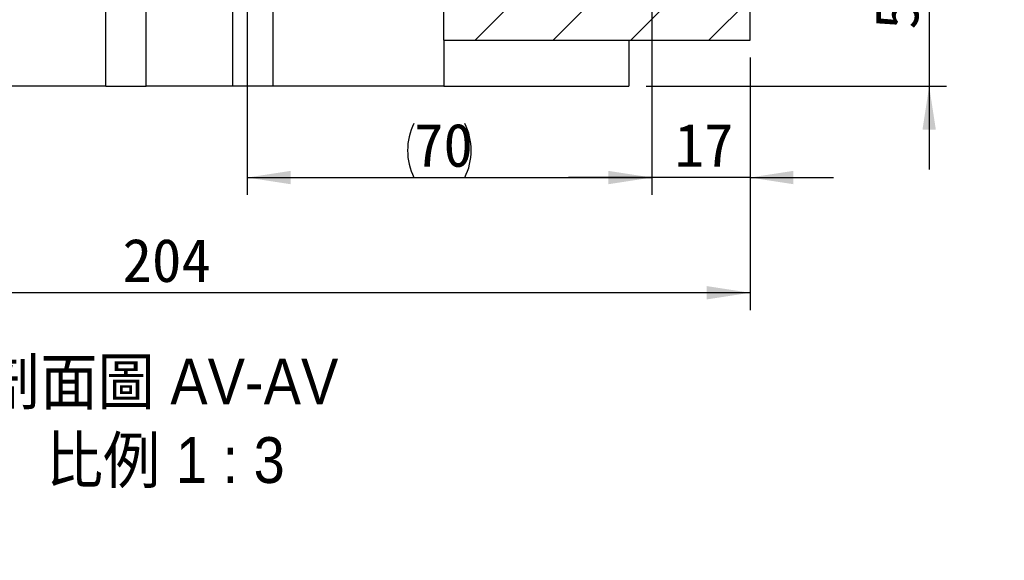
# Model space of a CAD drawing. Header units: millimetres. Extents: x 90 to 845, y 30 to 598.
# Tile 4 of 5: x 674 to 845, y 30 to 124. Entities that reach past the tile are written whole.
import ezdxf

# ---------------------------------------------------------------- set-up
doc = ezdxf.new("R2010")
doc.units = ezdxf.units.MM
doc.header["$LTSCALE"] = 3
doc.layers.add('圖層0', color=7, linetype='Continuous')
doc.styles.add('SLDTEXTSTYLE0', font='MINGLIU.TTC')
doc.styles.add('SLDTEXTSTYLE3', font='GOTHIC.TTF', dxfattribs={"width": 0.913, "bigfont": 'bigfont'})
doc.dimstyles.new('SLDDIMSTYLE3', dxfattribs={"dimtxt": 7.5, "dimasz": 7.5, "dimexe": 0, "dimexo": 0.0625, "dimgap": 1.875, "dimtad": 1, "dimrnd": 1e-09, "dimzin": 12, "dimdsep": 46, "dimtxsty": 'SLDTEXTSTYLE0', "dimsah": 1, "dimcen": 0.09, "dimadec": 0, "dimazin": 3, "dimtfac": 1, "dimtofl": 0, "dimtmove": 0, "dimatfit": 3, "dimfxl": 0, "dimfrac": 2, "dimtolj": 1, "dimtzin": 12, "dimarcsym": 0})
doc.dimstyles.new('SLDDIMSTYLE6', dxfattribs={"dimtxt": 7.5, "dimasz": 7.5, "dimexe": 0, "dimexo": 0.0625, "dimgap": 1.875, "dimtad": 1, "dimrnd": 1e-09, "dimzin": 12, "dimdsep": 46, "dimtxsty": 'SLDTEXTSTYLE0', "dimsah": 1, "dimcen": 0.09, "dimadec": 0, "dimazin": 3, "dimtol": 1, "dimtp": 0.02, "dimtm": 0.02, "dimtfac": 1, "dimtmove": 0, "dimatfit": 0, "dimfxl": 0, "dimfrac": 2, "dimtolj": 1, "dimarcsym": 0})
doc.dimstyles.new('SLDDIMSTYLE7', dxfattribs={"dimtxt": 7.5, "dimasz": 7.5, "dimexe": 0, "dimexo": 0.0625, "dimgap": 1.875, "dimtad": 1, "dimrnd": 1e-09, "dimzin": 12, "dimdsep": 46, "dimtxsty": 'SLDTEXTSTYLE0', "dimsah": 1, "dimcen": 0.09, "dimadec": 0, "dimazin": 3, "dimtfac": 1, "dimtmove": 0, "dimatfit": 0, "dimfxl": 0, "dimfrac": 2, "dimtolj": 1, "dimtzin": 12, "dimarcsym": 0})

# ---------------------------------------------------------------- blocks, each defined once
blk = doc.blocks.new('_D_13')
at = {"layer": '圖層0', "color": 7}
for p, q in [((831.7063774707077, 163.036150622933), (831.7063774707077, 177.4592275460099)), ((799.071284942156, 163.036150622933), (834.7063774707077, 163.036150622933)), ((831.7063774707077, 163.036150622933), (831.7063774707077, 112.036150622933)), ((782.7063774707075, 112.036150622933), (834.7063774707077, 112.036150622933)), ((831.7063774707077, 112.036150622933), (831.7063774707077, 97.61307369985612))]:
    blk.add_line(p, q, dxfattribs=at)
for points in [[(831.7063774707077, 163.036150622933), (832.8602236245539, 170.536150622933), (830.5525313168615, 170.536150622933)], [(831.7063774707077, 112.036150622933), (830.5525313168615, 104.536150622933), (832.8602236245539, 104.536150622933)]]:
    blk.add_solid(points, dxfattribs=at)
at = {"layer": '圖層0', "color": 7, "char_height": 7.5, "attachment_point": 1, "rotation": 90.00000000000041, "style": 'SLDTEXTSTYLE0'}
for s, insert in [(' ±0.02', (822.3405234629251, 130.6375623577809)), ('51', (822.3405234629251, 121.8458958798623))]:
    blk.add_mtext(s, dxfattribs=dict(at, insert=insert))
blk = doc.blocks.new('_D_14')
at = {"layer": '圖層0', "color": 7}
for p, q in [((800.7063774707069, 117.036150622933), (800.7063774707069, 73.31294525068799)), ((596.7063774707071, 95.03615062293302), (596.7063774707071, 73.31294525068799)), ((800.7063774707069, 76.31294525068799), (596.7063774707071, 76.31294525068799))]:
    blk.add_line(p, q, dxfattribs=at)
for points in [[(596.7063774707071, 76.31294525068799), (604.2063774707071, 75.15909909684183), (604.2063774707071, 77.46679140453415)], [(800.7063774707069, 76.31294525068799), (793.2063774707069, 77.46679140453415), (793.2063774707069, 75.15909909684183)]]:
    blk.add_solid(points, dxfattribs=at)
at = {"layer": '圖層0', "color": 7, "insert": (692.1126276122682, 85.67879925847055), "char_height": 7.5, "attachment_point": 1, "style": 'SLDTEXTSTYLE0'}
blk.add_mtext('204', dxfattribs=at)
blk = doc.blocks.new('_D_16')
at = {"layer": '圖層0', "color": 7}
for p, q in [((783.7063774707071, 129.036150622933), (783.7063774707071, 93.24490757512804)), ((800.7063774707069, 117.036150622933), (800.7063774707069, 93.24490757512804)), ((783.7063774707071, 96.24490757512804), (769.2833005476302, 96.24490757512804)), ((800.7063774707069, 96.24490757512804), (783.7063774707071, 96.24490757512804)), ((800.7063774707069, 96.24490757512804), (815.1294543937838, 96.24490757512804))]:
    blk.add_line(p, q, dxfattribs=at)
for points in [[(783.7063774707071, 96.24490757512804), (776.2063774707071, 97.3987537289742), (776.2063774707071, 95.09106142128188)], [(800.7063774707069, 96.24490757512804), (808.2063774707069, 95.09106142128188), (808.2063774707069, 97.3987537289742)]]:
    blk.add_solid(points, dxfattribs=at)
at = {"layer": '圖層0', "color": 7, "insert": (787.6460136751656, 105.6107615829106), "char_height": 7.5, "attachment_point": 1, "style": 'SLDTEXTSTYLE0'}
blk.add_mtext('17', dxfattribs=at)
blk = doc.blocks.new('_D_17')
at = {"layer": '圖層0', "color": 7}
for p, q in [((713.7063774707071, 135.536150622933), (713.7063774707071, 93.24490757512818)), ((783.7063774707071, 129.036150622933), (783.7063774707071, 93.24490757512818)), ((713.7063774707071, 96.24490757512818), (783.7063774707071, 96.24490757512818))]:
    blk.add_line(p, q, dxfattribs=at)
for centre, start, end in [((751.921618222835, 100.9271993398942), 153.434948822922, 206.5650511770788), ((741.9841176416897, 100.9271993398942), 333.4349488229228, 26.56505117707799)]:
    blk.add_arc(centre, 10.46992267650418, start, end, dxfattribs=at)
for points in [[(713.7063774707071, 96.24490757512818), (721.2063774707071, 95.09106142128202), (721.2063774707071, 97.39875372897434)], [(783.7063774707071, 96.24490757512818), (776.2063774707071, 97.39875372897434), (776.2063774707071, 95.09106142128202)]]:
    blk.add_solid(points, dxfattribs=at)
at = {"layer": '圖層0', "color": 7, "insert": (742.5570346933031, 105.6107615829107), "char_height": 7.5, "attachment_point": 1, "style": 'SLDTEXTSTYLE0'}
blk.add_mtext('70', dxfattribs=at)
blk = doc.blocks.new('SW_NOTE_4')
at = {"layer": '圖層0', "color": 0, "char_height": 7.937499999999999, "attachment_point": 2, "style": 'SLDTEXTSTYLE3'}
for s, insert in [('\\M+19655\\M+196CA\\M+19AA4 AV-AV', (33.23828125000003, 10.138916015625)), ('\\M+194E4\\M+197E1 1 : 3', (34.02008992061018, -3.444417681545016))]:
    blk.add_mtext(s, dxfattribs=dict(at, insert=insert))

msp = doc.modelspace()

# ---------------------------------------------------------------- hatches: boundary and pattern name
at = {"layer": '圖層0', "linetype": 'Continuous', "lineweight": 18}
h = msp.add_hatch(dxfattribs=at)
h.set_pattern_fill('ANSI31', color=256, scale=3, style=0)
h.set_pattern_definition([(45, (0, 0), (-6.735192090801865, 6.735192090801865), [])])
h.paths.add_polyline_path([(747.706377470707, 132.036150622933), (747.7063774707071, 120.036150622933), (800.7063774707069, 120.036150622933), (800.7063774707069, 138.036150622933), (784.2063774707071, 138.036150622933), (783.7063774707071, 137.536150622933), (783.7063774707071, 132.036150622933)], flags=0)

# ---------------------------------------------------------------- linework, layer by layer
at = {"color": 7, "linetype": 'Continuous', "lineweight": 25}
for p, q in [((689.2063765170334, 112.0361515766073), (689.2063765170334, 180.036151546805)), ((696.2063758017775, 112.0361515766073), (696.2063758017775, 180.036151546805)), ((711.206376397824, 112.0361515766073), (711.206376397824, 180.036151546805)), ((718.2063756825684, 112.0361515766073), (718.2063756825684, 138.036150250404)), ((800.7063715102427, 120.0361491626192), (800.7063715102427, 138.036150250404)), ((747.7063833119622, 120.0361491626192), (747.7063833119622, 132.0361511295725)), ((747.7063833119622, 120.0361491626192), (800.7063715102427, 120.0361491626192)), ((747.7063833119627, 120.0361491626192), (747.7063833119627, 112.0361515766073)), ((779.7063736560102, 120.0361491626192), (779.7063736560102, 112.0361515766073)), ((689.2063765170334, 112.0361515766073), (658.206380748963, 112.0361515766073)), ((689.2063765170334, 112.0361515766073), (696.2063758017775, 112.0361515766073)), ((711.206376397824, 112.0361515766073), (696.2063758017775, 112.0361515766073)), ((718.2063756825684, 112.0361515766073), (711.206376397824, 112.0361515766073)), ((747.7063833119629, 112.0361515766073), (718.2063756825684, 112.0361515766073)), ((747.7063833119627, 112.0361515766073), (779.7063736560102, 112.0361515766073))]:
    msp.add_line(p, q, dxfattribs=at)

# ---------------------------------------------------------------- block references
at = {"layer": '圖層0'}
msp.add_blockref('SW_NOTE_4', (665.5160711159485, 54.77925556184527), dxfattribs=at)

# ---------------------------------------------------------------- dimensions: what is measured, and where the dimension line sits
at = {"layer": '圖層0', "color": 7}
dim = msp.add_linear_dim(base=(831.7063774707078, 112.036150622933), p1=(796.071284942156, 163.036150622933), p2=(779.7063774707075, 112.036150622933), angle=90.0000000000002, dimstyle='SLDDIMSTYLE6', dxfattribs=at)
dim.commit()
dim.dimension.update_dxf_attribs({"geometry": '_D_13', "text_midpoint": (831.7063774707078, 137.5281880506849), "dimtype": 160})
dim = msp.add_linear_dim(base=(783.7063774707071, 96.24490757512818), p1=(713.7063774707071, 138.536150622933), p2=(783.7063774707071, 132.036150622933), text='(<>)', dimstyle='SLDDIMSTYLE3', dxfattribs=at)
dim.commit()
dim.dimension.update_dxf_attribs({"geometry": '_D_17', "text_midpoint": (746.9528678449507, 96.24490757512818), "dimtype": 160})
for base, p2, dimstyle, picture, middle in [((783.7063774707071, 96.24490757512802), (783.7063774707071, 132.036150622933), 'SLDDIMSTYLE7', '_D_16', (792.0418469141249, 96.24490757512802)), ((596.7063774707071, 76.31294525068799), (596.7063774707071, 98.03615062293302), 'SLDDIMSTYLE3', '_D_14', (698.7063774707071, 76.31294525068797))]:
    dim = msp.add_linear_dim(base=base, p1=(800.7063774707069, 120.036150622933), p2=p2, dimstyle=dimstyle, dxfattribs=at)
    dim.commit()
    dim.dimension.update_dxf_attribs({"geometry": picture, "text_midpoint": middle, "dimtype": 160})

doc.saveas('drawing.dxf')
